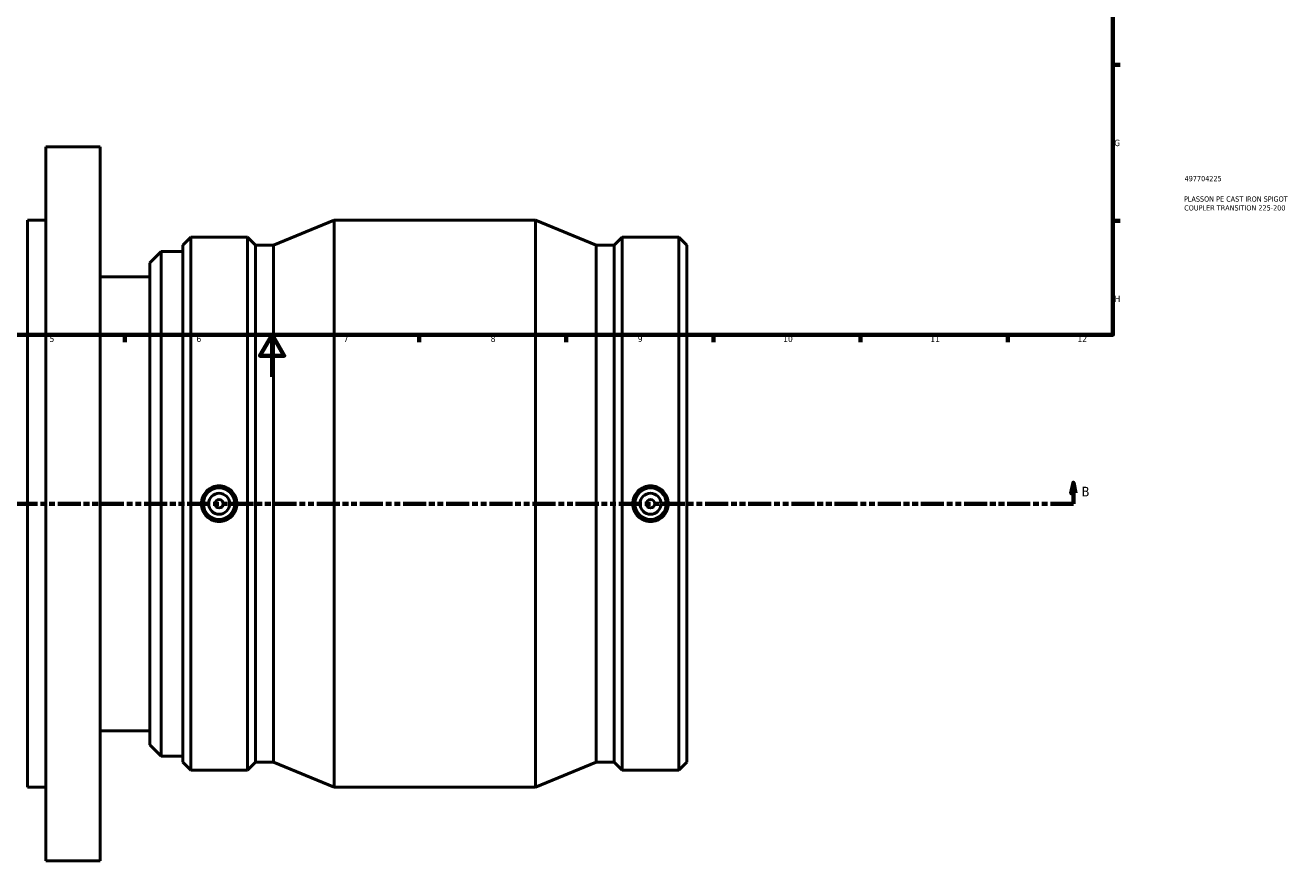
# Model space of a CAD drawing. Header units: millimetres. Extents: x -179 to 1183, y -665 to 1105.
# Tile 3 of 7: x 303 to 906, y -230 to 167. Entities that reach past the tile are written whole.
import ezdxf

# ---------------------------------------------------------------- set-up
doc = ezdxf.new("R2010")
doc.units = ezdxf.units.MM
doc.linetypes.add('DOUBLE_DASH_CHAIN', pattern=[1.2403, 0.6614, -0.0827, 0.1654, -0.0827, 0.1654, -0.0827])
for name, color, linetype, lineweight in [('Border (ANSI)', 7, 'Continuous', 70), ('Section Line (ANSI)', 7, 'DOUBLE_DASH_CHAIN', 70), ('Title (ISO)', 7, 'Continuous', 50), ('Visible (ANSI)', 7, 'Continuous', 50)]:
    doc.layers.add(name, color=color, linetype=linetype, lineweight=lineweight)
doc.styles.add('Label Text (ANSI)', font='tahoma.ttf')
doc.styles.add('Note Text (ANSI)', font='tahoma.ttf')
doc.styles.add('Note Text (ISO)', font='tahoma.ttf')

# ---------------------------------------------------------------- blocks, each defined once
blk = doc.blocks.new('Borders Default Border')
at = {"layer": 'Border (ANSI)'}
for p, q in [((821, 148.5), (824.45, 148.5)), ((821, 74.25), (824.45, 74.25)), ((350.42, 20), (350.42, 16.55)), ((490.58, 20), (490.58, 16.55)), ((560.67, 20), (560.67, 16.55)), ((630.75, 20), (630.75, 16.55)), ((700.83, 20), (700.83, 16.55)), ((770.92, 20), (770.92, 16.55))]:
    blk.add_line(p, q, dxfattribs=at)
at = {"layer": 'Border (ANSI)', "flags": 128}
for points in [[(20, 20), (20, 574), (821, 574), (821, 20), (20, 20)], [(420.5, 0), (420.5, 20), (414.73, 10), (426.27, 10), (420.5, 20)]]:
    blk.add_lwpolyline(points, dxfattribs=at)
at = {"layer": 'Border (ANSI)', "attachment_point": 7, "style": 'Note Text (ANSI)'}
for s, insert, char_height in [('G', (821.66, 109.79), 3.05), ('H', (821.81, 35.6), 3.05), ('5', (314.48, 16.49), 3.05), ('6', (384.49, 16.49), 3.05), ('7', (454.6, 16.55), 3.05), ('8', (524.63, 16.48), 3.05), ('9', (594.7, 16.49), 3.05), ('10', (663.96, 16.49), 3.048), ('11', (734.04, 16.55), 3.048), ('12', (804.13, 16.55), 3.048)]:
    blk.add_mtext(s, dxfattribs=dict(at, insert=insert, char_height=char_height))
blk = doc.blocks.new('Title Blocks ISO')
at = {"layer": 'Title (ISO)', "color": 232, "true_color": 0xca0064, "style": 'Note Text (ISO)'}
for tag, p in [('PART_NUMBER_001', (34.16, 73.13)), ('DESCRIPTION_001', (33.84, 63.4)), ('DESCRIPTION_002', (33.98, 59.18))]:
    blk.add_attdef(tag, p, '', height=2.5, dxfattribs=at)
blk = doc.blocks.new('2dTransSection0')
at = {"layer": 'Section Line (ANSI)', "linetype": 'Continuous'}
for p, q in [((236.2, -50.47), (235.2, -55.47)), ((236.2, -55.47), (236.2, -50.47)), ((237.2, -55.47), (236.2, -50.47)), ((802.19, -50.47), (801.19, -55.47)), ((802.19, -55.47), (802.19, -50.47)), ((803.19, -55.47), (802.19, -50.47)), ((235.2, -55.47), (237.2, -55.47)), ((236.2, -60.47), (236.2, -55.47)), ((801.19, -55.47), (803.19, -55.47)), ((802.19, -60.47), (802.19, -55.47)), ((236.2, -60.47), (247.15, -60.47)), ((791.23, -60.47), (802.19, -60.47))]:
    blk.add_line(p, q, dxfattribs=at)
at = {"layer": 'Section Line (ANSI)', "linetype": 'DOUBLE_DASH_CHAIN', "ltscale": 16.574163}
blk.add_line((236.2, -60.47), (802.19, -60.47), dxfattribs=at)
at = {"layer": 'Section Line (ANSI)', "linetype": 'Continuous', "flags": 128}
for points in [[(237.2, -55.47), (236.2, -50.47), (235.2, -55.47), (237.2, -55.47)], [(803.19, -55.47), (802.19, -50.47), (801.19, -55.47), (803.19, -55.47)]]:
    blk.add_lwpolyline(points, dxfattribs=at)
at = {"layer": 'Section Line (ANSI)'}
for points in [[(237.2, -55.47), (236.2, -50.47), (235.2, -55.47), (237.2, -55.47)], [(803.19, -55.47), (802.19, -50.47), (801.19, -55.47), (803.19, -55.47)]]:
    blk.add_solid(points, dxfattribs=at)
at = {"layer": 'Section Line (ANSI)', "char_height": 4.57, "attachment_point": 7, "style": 'Label Text (ANSI)'}
for insert in [(229.45, -56.97), (806.15, -56.97)]:
    blk.add_mtext('B', dxfattribs=dict(at, insert=insert))

msp = doc.modelspace()

# ---------------------------------------------------------------- linework, layer by layer
at = {"layer": 'Visible (ANSI)'}
for p, q in [((312.6979, -230.4712), (312.6979, 109.5288)), ((312.6979, 109.5288), (338.6979, 109.5288)), ((338.6979, -230.4712), (338.6979, 109.5288)), ((304.0312, -195.4712), (304.0312, 74.5288)), ((304.0312, 74.5288), (312.6979, 74.5288)), ((421.1687, 62.6218), (450.0312, 74.5288)), ((450.0312, -195.4712), (450.0312, 74.5288)), ((450.0312, 74.5288), (546.0312, 74.5288)), ((546.0312, -195.4712), (546.0312, 74.5288)), ((574.8937, 62.6218), (546.0312, 74.5288)), ((378.0312, 62.6218), (381.8382, 66.4288)), ((381.8382, -187.3712), (381.8382, 66.4288)), ((381.8382, 66.4288), (408.7342, 66.4288)), ((408.7342, -187.3712), (408.7342, 66.4288)), ((412.5412, 62.6218), (408.7342, 66.4288)), ((583.5212, 62.6218), (587.3282, 66.4288)), ((587.3282, -187.3712), (587.3282, 66.4288)), ((587.3282, 66.4288), (614.2242, 66.4288)), ((614.2242, -187.3712), (614.2242, 66.4288)), ((618.0312, 62.6218), (614.2242, 66.4288)), ((378.0312, -183.5642), (378.0312, 62.6218)), ((412.5412, -183.5642), (412.5412, 62.6218)), ((412.5412, 62.6218), (421.1687, 62.6218)), ((421.1687, -183.5642), (421.1687, 62.6218)), ((574.8937, -183.5642), (574.8937, 62.6218)), ((574.8937, 62.6218), (583.5212, 62.6218)), ((583.5212, -183.5642), (583.5212, 62.6218)), ((618.0312, -183.5642), (618.0312, 62.6218)), ((362.3312, 54.2788), (367.7312, 59.6788)), ((362.3312, -175.2212), (362.3312, 54.2788)), ((367.7312, 59.6788), (367.7312, -180.6212)), ((367.7312, 59.6788), (377.9312, 59.6788)), ((377.9312, -180.6212), (377.9312, 59.6788)), ((377.9312, 52.0288), (378.0312, 52.0288)), ((338.6979, 47.6638), (362.3312, 47.6638)), ((338.6979, -168.6062), (362.3312, -168.6062)), ((377.9312, -172.9712), (378.0312, -172.9712)), ((362.3312, -175.2212), (367.7312, -180.6212)), ((367.7312, -180.6212), (377.9312, -180.6212)), ((378.0312, -183.5642), (381.8382, -187.3712)), ((412.5412, -183.5642), (408.7342, -187.3712)), ((412.5412, -183.5642), (421.1687, -183.5642)), ((421.1687, -183.5642), (450.0312, -195.4712)), ((574.8937, -183.5642), (546.0312, -195.4712)), ((574.8937, -183.5642), (583.5212, -183.5642)), ((583.5212, -183.5642), (587.3282, -187.3712)), ((618.0312, -183.5642), (614.2242, -187.3712)), ((381.8382, -187.3712), (408.7342, -187.3712)), ((587.3282, -187.3712), (614.2242, -187.3712)), ((304.0312, -195.4712), (312.6979, -195.4712)), ((450.0312, -195.4712), (546.0312, -195.4712)), ((312.6979, -230.4712), (338.6979, -230.4712))]:
    msp.add_line(p, q, dxfattribs=at)
for centre, radius in [((395.2862, -60.4712), 7.5), ((600.7762, -60.4712), 7.5), ((395.2862, -60.4712), 5), ((395.2862, -60.4712), 2), ((600.7762, -60.4712), 5), ((600.7762, -60.4712), 2)]:
    msp.add_circle(centre, radius, dxfattribs=at)
for points in [[(395.2862, -51.9752), (396.3521, -51.9752), (397.4885, -52.1893), (399.5774, -53.0587), (400.53, -53.7139), (402.0325, -55.2235), (402.683, -56.1784), (403.5454, -58.2697), (403.7573, -59.406), (403.7573, -61.5364), (403.5454, -62.6728), (402.683, -64.764), (402.0325, -65.7189), (400.53, -67.2285), (399.5774, -67.8837), (397.4885, -68.7531), (396.3521, -68.9672), (394.2203, -68.9672), (393.0839, -68.7531), (390.995, -67.8837), (390.0424, -67.2285), (388.5399, -65.7189), (387.8894, -64.764), (387.027, -62.6728), (386.8151, -61.5364), (386.8151, -59.406), (387.027, -58.2697), (387.8894, -56.1784), (388.5399, -55.2235), (390.0424, -53.7139), (390.995, -53.0587), (393.0839, -52.1893), (394.2203, -51.9752), (395.2862, -51.9752)], [(600.7762, -68.9672), (599.7103, -68.9672), (598.5739, -68.7531), (596.485, -67.8837), (595.5324, -67.2285), (594.0299, -65.7189), (593.3794, -64.764), (592.517, -62.6728), (592.3051, -61.5364), (592.3051, -59.406), (592.517, -58.2697), (593.3794, -56.1784), (594.0299, -55.2235), (595.5324, -53.7139), (596.485, -53.0587), (598.5739, -52.1893), (599.7103, -51.9752), (601.8421, -51.9752), (602.9785, -52.1893), (605.0674, -53.0587), (606.02, -53.7139), (607.5225, -55.2235), (608.173, -56.1784), (609.0354, -58.2697), (609.2473, -59.406), (609.2473, -61.5364), (609.0354, -62.6728), (608.173, -64.764), (607.5225, -65.7189), (606.02, -67.2285), (605.0674, -67.8837), (602.9785, -68.7531), (601.8421, -68.9672), (600.7762, -68.9672)]]:
    msp.add_open_spline(points, degree=3, knots=[0, 0, 0, 0, 0.31977539, 0.31977539, 0.63955077, 0.63955077, 0.95911138, 0.95911138, 1.27867199, 1.27867199, 1.5982326, 1.5982326, 1.9177932, 1.9177932, 2.23756859, 2.23756859, 2.55734398, 2.55734398, 2.87711936, 2.87711936, 3.19689475, 3.19689475, 3.51645536, 3.51645536, 3.83601596, 3.83601596, 4.15557657, 4.15557657, 4.47513718, 4.47513718, 4.79491256, 4.79491256, 5.11468795, 5.11468795, 5.11468795, 5.11468795], dxfattribs=at)

# ---------------------------------------------------------------- block references
msp.add_blockref('Borders Default Border', (0, 0))
msp.add_blockref('Title Blocks ISO', (821, 20)).add_auto_attribs({'PART_NUMBER_001': '497704225', 'DESCRIPTION_001': 'PLASSON PE CAST IRON SPIGOT', 'DESCRIPTION_002': 'COUPLER TRANSITION 225-200'})
at = {"layer": 'Section Line (ANSI)'}
msp.add_blockref('2dTransSection0', (0, 0), dxfattribs=at)

doc.saveas('drawing.dxf')
